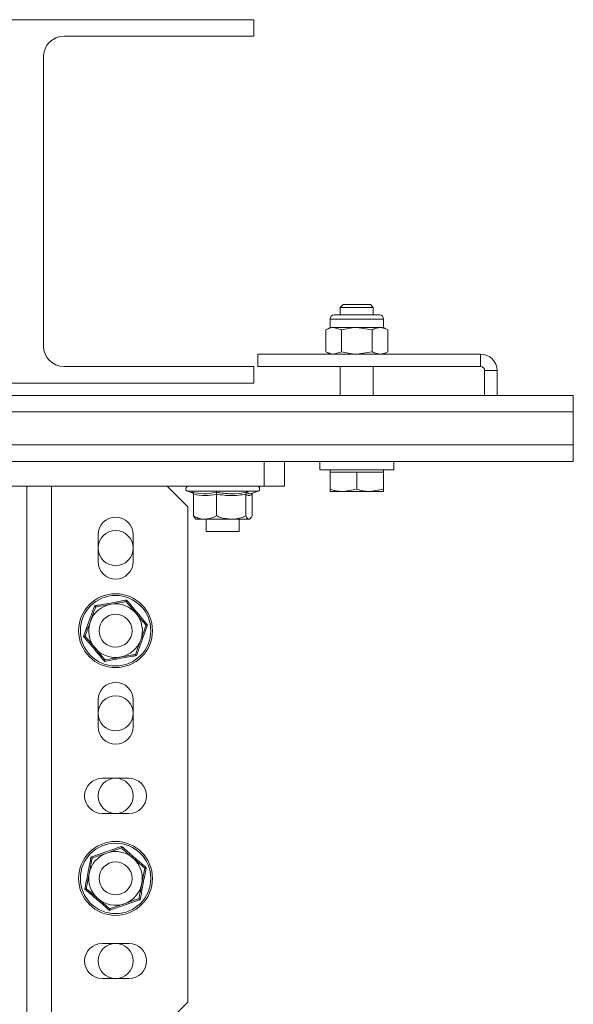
# Model space of a CAD drawing. Header units: millimetres. Extents: x -429 to 669, y -1273 to -42.
# Tile 8 of 10: x -183 to -49, y -280 to -42. Entities that reach past the tile are written whole.
import ezdxf

# ---------------------------------------------------------------- set-up
doc = ezdxf.new("R2010")
doc.units = ezdxf.units.MM

msp = doc.modelspace()

# ---------------------------------------------------------------- linework, layer by layer
at = {"color": 7, "linetype": 'Continuous', "lineweight": 15}
for p, q in [((-236.13, -41.56), (-126.13, -41.56)), ((-126.13, -41.56), (-126.13, -45.56)), ((-126.13, -45.56), (-172.13, -45.56)), ((-177.13, -50.56), (-177.13, -120.56)), ((-104.44, -110.56), (-105.13, -111.25)), ((-105.13, -111.25), (-105.13, -113.06)), ((-97.13, -111.25), (-105.13, -111.25)), ((-97.82, -110.56), (-104.44, -110.56)), ((-97.13, -111.25), (-97.82, -110.56)), ((-97.13, -113.06), (-97.13, -111.25)), ((-107.63, -114.08), (-107.63, -116.12)), ((-106.61, -113.06), (-96.39, -113.06)), ((-96.39, -113.06), (-95.65, -113.06)), ((-94.63, -116.12), (-94.63, -114.08)), ((-107.63, -116.12), (-108.64, -116.7)), ((-108.64, -121.98), (-108.64, -116.7)), ((-107.63, -116.12), (-106.76, -116.12)), ((-106.76, -116.12), (-101.13, -116.12)), ((-104.88, -116.7), (-106.76, -116.12)), ((-104.88, -121.98), (-104.88, -116.7)), ((-97.38, -116.7), (-101.13, -116.12)), ((-101.13, -116.12), (-95.5, -116.12)), ((-97.38, -121.98), (-97.38, -116.7)), ((-95.5, -116.12), (-94.63, -116.12)), ((-93.63, -116.7), (-94.63, -116.12)), ((-93.63, -121.98), (-93.63, -116.7)), ((-125.13, -125.56), (-125.13, -122.56)), ((-71.13, -122.56), (-125.13, -122.56)), ((-108.64, -121.98), (-107.63, -122.56)), ((-104.88, -121.98), (-106.76, -122.56)), ((-97.38, -121.98), (-101.13, -122.56)), ((-94.63, -122.56), (-93.63, -121.98)), ((-172.13, -125.56), (-126.13, -125.56)), ((-126.13, -125.56), (-126.13, -129.56)), ((-71.13, -125.56), (-125.13, -125.56)), ((-105.13, -125.56), (-105.13, -132.56)), ((-97.13, -132.56), (-97.13, -125.56)), ((-70.13, -132.56), (-70.13, -126.56)), ((-67.13, -132.56), (-67.13, -126.56)), ((-126.13, -129.56), (-236.13, -129.56)), ((-70.13, -132.56), (-292.13, -132.56)), ((-70.13, -132.56), (-67.13, -132.56)), ((-48.63, -132.56), (-67.13, -132.56)), ((-48.63, -132.56), (-48.63, -136.56)), ((-48.63, -136.56), (-48.63, -144.56)), ((-48.63, -144.56), (-48.63, -148.56)), ((-48.63, -148.56), (-313.63, -148.56)), ((-123.63, -154.56), (-123.63, -148.56)), ((-118.63, -148.56), (-118.63, -154.56)), ((-110.13, -148.56), (-110.13, -150.56)), ((-92.13, -150.56), (-92.13, -148.56)), ((-92.13, -150.56), (-110.13, -150.56)), ((-107.63, -150.56), (-107.63, -151.16)), ((-107.63, -151.16), (-107.63, -155.28)), ((-107.63, -151.16), (-104.38, -151.16)), ((-104.38, -151.16), (-101.13, -151.16)), ((-101.13, -151.16), (-101.13, -155.28)), ((-101.13, -151.16), (-97.88, -151.16)), ((-97.88, -151.16), (-94.63, -151.16)), ((-94.63, -151.16), (-94.63, -150.56)), ((-94.63, -151.16), (-94.63, -155.28)), ((-238.63, -154.56), (-123.63, -154.56)), ((-181.13, -284.56), (-181.13, -154.56)), ((-142.13, -159.56), (-147.13, -154.56)), ((-118.63, -154.56), (-123.63, -154.56)), ((-142.17, -155.76), (-140.83, -156.25)), ((-140.75, -156.49), (-140.75, -161.76)), ((-135.14, -156.49), (-135.14, -161.76)), ((-128.02, -156.49), (-128.02, -161.76)), ((-126.66, -156.33), (-125.09, -155.76)), ((-126.51, -156.49), (-126.51, -161.76)), ((-107.63, -155.86), (-104.38, -155.86)), ((-101.13, -155.28), (-104.38, -155.86)), ((-104.38, -155.86), (-97.88, -155.86)), ((-94.63, -155.28), (-97.88, -155.86)), ((-94.63, -155.86), (-97.88, -155.86)), ((-142.13, -279.56), (-142.13, -159.56)), ((-140.33, -162.4), (-140.13, -162.56)), ((-140.13, -162.56), (-137.95, -162.56)), ((-137.95, -162.56), (-131.58, -162.56)), ((-137.63, -162.56), (-137.63, -165.56)), ((-131.58, -162.56), (-127.26, -162.56)), ((-129.63, -165.56), (-129.63, -162.56)), ((-127.26, -162.56), (-127.13, -162.56)), ((-127.13, -162.56), (-126.94, -162.4)), ((-163.88, -166.31), (-163.88, -172.81)), ((-155.38, -172.81), (-155.38, -166.31)), ((-137.63, -165.56), (-129.67, -165.56)), ((-129.67, -165.56), (-129.63, -165.56)), ((-163.88, -206.31), (-163.88, -212.81)), ((-155.38, -212.81), (-155.38, -206.31)), ((-156.38, -225.31), (-162.88, -225.31)), ((-162.88, -233.81), (-156.38, -233.81)), ((-156.38, -265.31), (-162.88, -265.31)), ((-162.88, -273.81), (-156.38, -273.81)), ((-147.13, -284.56), (-142.13, -279.56))]:
    msp.add_line(p, q, dxfattribs=at)
at = {"color": 7, "linetype": 'Continuous', "lineweight": 0}
for p, q in [((-107.63, -114.08), (-95.5, -114.08)), ((-95.5, -114.08), (-94.63, -114.08)), ((-71.13, -125.56), (-71.13, -122.56)), ((-67.13, -126.56), (-70.13, -126.56)), ((-48.63, -136.56), (-313.63, -136.56)), ((-48.63, -144.56), (-313.63, -144.56)), ((-175.13, -284.56), (-175.13, -154.56)), ((-125.09, -155.76), (-142.17, -155.76))]:
    msp.add_line(p, q, dxfattribs=at)
at = {"color": 7, "linetype": 'Continuous', "lineweight": 15}
for centre, radius in [((-159.63, -169.56), 4.25), ((-159.63, -189.56), 8.95), ((-159.63, -189.56), 4), ((-159.63, -209.56), 4.25), ((-159.63, -229.56), 4.25), ((-159.63, -249.56), 8.95), ((-159.63, -249.56), 4), ((-159.63, -269.56), 4.25)]:
    msp.add_circle(centre, radius, dxfattribs=at)
at = {"color": 7, "linetype": 'Continuous', "lineweight": 0}
for centre in [(-159.63, -189.56), (-159.63, -249.56)]:
    msp.add_circle(centre, 8.54, dxfattribs=at)
at = {"color": 7, "linetype": 'Continuous', "lineweight": 15}
for centre, radius, start, end in [((-172.13, -50.56), 5, 90, 180), ((-106.61, -114.08), 1.02, 90, 180), ((-95.65, -114.08), 1.02, 0, 90), ((-172.13, -120.56), 5, 180, 270), ((-71.13, -126.56), 4, 0, 90), ((-71.13, -126.56), 1, 0, 90), ((-141.96, -155.17), 0.619, 90, 250), ((-125.3, -155.17), 0.619, 290, 90), ((-159.63, -166.31), 4.25, 0, 180), ((-159.63, -172.81), 4.25, 180, 0), ((-159.63, -189.56), 6.5, 100.074, 160.074), ((-159.63, -189.56), 6.5, 40.074, 100.074), ((-159.63, -189.56), 6.5, 340.074, 40.074), ((-159.63, -189.56), 6.5, 160.074, 220.074), ((-159.63, -189.56), 6.5, 280.074, 340.074), ((-159.63, -189.56), 6.5, 220.074, 280.074), ((-159.63, -206.31), 4.25, 0, 180), ((-159.63, -212.81), 4.25, 180, 0), ((-162.88, -229.56), 4.25, 90, 270), ((-156.38, -229.56), 4.25, 270, 90), ((-159.63, -249.56), 6.5, 49.1969, 109.1969), ((-159.63, -249.56), 6.5, 109.1969, 169.1969), ((-159.63, -249.56), 6.5, 349.1969, 49.1969), ((-159.63, -249.56), 6.5, 169.1969, 229.1969), ((-159.63, -249.56), 6.5, 289.1969, 349.1969), ((-159.63, -249.56), 6.5, 229.1969, 289.1969), ((-162.88, -269.56), 4.25, 90, 270), ((-156.38, -269.56), 4.25, 270, 90)]:
    msp.add_arc(centre, radius, start, end, dxfattribs=at)
for points, knots in [([(-106.76, -116.12), (-106.8, -116.12), (-107.44, -116.13), (-108.06, -116.42), (-108.64, -116.7)], [0, 0, 0, 0, 0.070215, 1, 1, 1, 1]), ([(-101.13, -116.12), (-101.22, -116.12), (-102.49, -116.13), (-103.73, -116.42), (-104.88, -116.7)], [0, 0, 0, 0, 0.070215, 1, 1, 1, 1]), ([(-97.38, -116.7), (-97.22, -116.61), (-96.61, -116.27), (-95.97, -116.18), (-95.5, -116.12)], [0, 0, 0, 0, 0.25755, 1, 1, 1, 1]), ([(-95.5, -116.12), (-95.33, -116.12), (-94.7, -116.16), (-94.08, -116.47), (-93.63, -116.7)], [0, 0, 0, 0, 0.268632, 1, 1, 1, 1]), ([(-106.76, -122.56), (-106.8, -122.56), (-107.44, -122.55), (-108.06, -122.25), (-108.64, -121.98)], [0, 0, 0, 0, 0.070215, 1, 1, 1, 1]), ([(-101.13, -122.56), (-101.22, -122.56), (-102.49, -122.55), (-103.73, -122.25), (-104.88, -121.98)], [0, 0, 0, 0, 0.070215, 1, 1, 1, 1]), ([(-97.38, -121.98), (-97.22, -122.06), (-96.61, -122.4), (-95.97, -122.49), (-95.5, -122.56)], [0, 0, 0, 0, 0.25755, 1, 1, 1, 1]), ([(-95.5, -122.56), (-95.33, -122.55), (-94.7, -122.52), (-94.08, -122.2), (-93.63, -121.98)], [0, 0, 0, 0, 0.268632, 1, 1, 1, 1]), ([(-140.75, -156.49), (-140.76, -156.44), (-140.77, -156.33), (-140.85, -156.19), (-140.97, -156.07), (-141.07, -156.01), (-141.12, -155.99), (-141.12, -155.99)], [0, 0, 0, 0, 0.236167, 0.471371, 0.732416, 0.993135, 1, 1, 1, 1]), ([(-140.75, -156.49), (-140.75, -156.44), (-140.76, -156.35), (-140.8, -156.28), (-140.82, -156.25)], [0, 0, 0, 0, 0.613809, 1, 1, 1, 1]), ([(-135.22, -155.99), (-135.22, -155.99), (-135.21, -156.01), (-135.19, -156.07), (-135.16, -156.19), (-135.15, -156.33), (-135.15, -156.44), (-135.14, -156.49)], [0, 0, 0, 0, 0.00685, 0.267576, 0.528628, 0.76383, 1, 1, 1, 1]), ([(-127.73, -155.99), (-127.73, -155.99), (-127.77, -156.01), (-127.85, -156.07), (-127.94, -156.19), (-128.01, -156.33), (-128.02, -156.44), (-128.02, -156.49)], [0, 0, 0, 0, 0.006861, 0.267589, 0.528638, 0.763834, 1, 1, 1, 1]), ([(-126.43, -156.25), (-126.45, -156.28), (-126.5, -156.35), (-126.5, -156.44), (-126.51, -156.49)], [0, 0, 0, 0, 0.392813, 1, 1, 1, 1]), ([(-104.38, -155.86), (-104.46, -155.86), (-105.56, -155.85), (-106.63, -155.55), (-107.63, -155.28)], [0, 0, 0, 0, 0.070215, 1, 1, 1, 1]), ([(-107.63, -155.28), (-107.63, -155.51), (-107.63, -155.82), (-107.63, -155.85), (-107.63, -155.86)], [0, 0, 0, 0, 0.758151, 1, 1, 1, 1]), ([(-97.88, -155.86), (-97.96, -155.86), (-99.06, -155.85), (-100.13, -155.55), (-101.13, -155.28)], [0, 0, 0, 0, 0.070212, 1, 1, 1, 1]), ([(-94.63, -155.86), (-94.63, -155.85), (-94.63, -155.82), (-94.63, -155.51), (-94.63, -155.28)], [0, 0, 0, 0, 0.241849, 1, 1, 1, 1]), ([(-140.75, -161.76), (-140.36, -161.95), (-139.57, -162.33), (-138.61, -162.54), (-138.06, -162.55), (-137.95, -162.56)], [0, 0, 0, 0, 0.434794, 0.87985, 1, 1, 1, 1]), ([(-140.27, -162.33), (-140.37, -162.27), (-140.54, -162.18), (-140.7, -161.87), (-140.75, -161.76)], [0, 0, 0, 0, 0.643268, 1, 1, 1, 1]), ([(-137.95, -162.56), (-137.21, -162.46), (-136.25, -162.33), (-135.35, -161.86), (-135.14, -161.76)], [0, 0, 0, 0, 0.7690079, 1, 1, 1, 1]), ([(-135.14, -161.76), (-134.84, -161.88), (-133.7, -162.34), (-132.48, -162.46), (-131.58, -162.56)], [0, 0, 0, 0, 0.2639, 1, 1, 1, 1]), ([(-131.58, -162.56), (-131.43, -162.55), (-130.3, -162.53), (-129.09, -162.2), (-128.1, -161.79), (-128.02, -161.76)], [0, 0, 0, 0, 0.127943, 0.927356, 1, 1, 1, 1]), ([(-128.02, -161.76), (-127.91, -161.95), (-127.7, -162.33), (-127.44, -162.54), (-127.3, -162.55), (-127.26, -162.56)], [0, 0, 0, 0, 0.4347952, 0.8798487, 1, 1, 1, 1]), ([(-127.26, -162.56), (-127.06, -162.46), (-126.81, -162.33), (-126.56, -161.86), (-126.51, -161.76)], [0, 0, 0, 0, 0.7690085, 1, 1, 1, 1]), ([(-164.46, -183.81), (-164.47, -183.81), (-164.47, -183.8), (-164.53, -183.73), (-164.61, -183.64), (-164.68, -183.56), (-164.71, -183.52), (-164.71, -183.51)], [0, 0, 0, 0, 0.236164, 0.471368, 0.732418, 0.993153, 1, 1, 1, 1]), ([(-160.77, -183.16), (-160.93, -183.19), (-162.1, -183.39), (-163.35, -183.62), (-164.38, -183.8), (-164.46, -183.81)], [0, 0, 0, 0, 0.127947, 0.927356, 1, 1, 1, 1]), ([(-157.07, -182.5), (-157.39, -182.56), (-158.57, -182.77), (-159.83, -182.99), (-160.77, -183.16)], [0, 0, 0, 0, 0.263899, 1, 1, 1, 1]), ([(-157.07, -182.5), (-157.07, -182.49), (-157.07, -182.48), (-157.04, -182.4), (-157, -182.29), (-156.96, -182.19), (-156.94, -182.13), (-156.94, -182.13)], [0, 0, 0, 0, 0.236166, 0.471365, 0.732413, 0.993142, 1, 1, 1, 1]), ([(-157.07, -182.5), (-156.73, -182.9), (-156.05, -183.72), (-155.22, -184.7), (-154.76, -185.25), (-154.66, -185.37)], [0, 0, 0, 0, 0.4347943, 0.8798473, 1, 1, 1, 1]), ([(-165.74, -187.34), (-165.4, -186.41), (-164.97, -185.2), (-164.56, -184.07), (-164.46, -183.81)], [0, 0, 0, 0, 0.7690064, 1, 1, 1, 1]), ([(-154.66, -185.37), (-154.02, -186.13), (-153.19, -187.11), (-152.42, -188.03), (-152.24, -188.24)], [0, 0, 0, 0, 0.769008, 1, 1, 1, 1]), ([(-167.02, -190.87), (-166.84, -190.37), (-166.48, -189.37), (-166.04, -188.17), (-165.79, -187.49), (-165.74, -187.34)], [0, 0, 0, 0, 0.434793, 0.879847, 1, 1, 1, 1]), ([(-152.24, -188.24), (-152.42, -188.74), (-152.78, -189.74), (-153.22, -190.94), (-153.47, -191.63), (-153.52, -191.77)], [0, 0, 0, 0, 0.4347941, 0.879848, 1, 1, 1, 1]), ([(-152.24, -188.24), (-152.24, -188.24), (-152.22, -188.24), (-152.14, -188.23), (-152.02, -188.2), (-151.91, -188.19), (-151.86, -188.18), (-151.86, -188.18)], [0, 0, 0, 0, 0.236164, 0.471366, 0.732417, 0.993157, 1, 1, 1, 1]), ([(-167.4, -190.94), (-167.4, -190.94), (-167.35, -190.93), (-167.24, -190.91), (-167.12, -190.89), (-167.04, -190.87), (-167.03, -190.87), (-167.02, -190.87)], [0, 0, 0, 0, 0.006843, 0.2675826, 0.5286339, 0.7638359, 1, 1, 1, 1]), ([(-164.6, -193.74), (-165.24, -192.98), (-166.07, -192), (-166.84, -191.08), (-167.02, -190.87)], [0, 0, 0, 0, 0.769008, 1, 1, 1, 1]), ([(-153.52, -191.77), (-153.86, -192.7), (-154.3, -193.91), (-154.7, -195.04), (-154.8, -195.3)], [0, 0, 0, 0, 0.7690073, 1, 1, 1, 1]), ([(-162.19, -196.61), (-162.53, -196.21), (-163.21, -195.4), (-164.04, -194.41), (-164.51, -193.86), (-164.6, -193.74)], [0, 0, 0, 0, 0.434794, 0.879848, 1, 1, 1, 1]), ([(-154.8, -195.3), (-155.11, -195.36), (-156.29, -195.57), (-157.56, -195.79), (-158.49, -195.96)], [0, 0, 0, 0, 0.263899, 1, 1, 1, 1]), ([(-154.55, -195.6), (-154.55, -195.6), (-154.59, -195.55), (-154.65, -195.47), (-154.73, -195.38), (-154.79, -195.31), (-154.8, -195.3), (-154.8, -195.3)], [0, 0, 0, 0, 0.006839, 0.26758, 0.52863, 0.76383, 1, 1, 1, 1]), ([(-162.32, -196.98), (-162.32, -196.98), (-162.3, -196.93), (-162.27, -196.83), (-162.22, -196.71), (-162.19, -196.63), (-162.19, -196.62), (-162.19, -196.61)], [0, 0, 0, 0, 0.006853, 0.267579, 0.528629, 0.763831, 1, 1, 1, 1]), ([(-158.49, -195.96), (-158.66, -195.98), (-159.83, -196.19), (-161.08, -196.42), (-162.1, -196.6), (-162.19, -196.61)], [0, 0, 0, 0, 0.1279471, 0.9273563, 1, 1, 1, 1]), ([(-158.22, -242.18), (-158.52, -242.29), (-159.66, -242.68), (-160.87, -243.11), (-161.77, -243.42)], [0, 0, 0, 0, 0.2638972, 1, 1, 1, 1]), ([(-158.22, -242.18), (-158.22, -242.18), (-158.22, -242.17), (-158.2, -242.08), (-158.18, -241.96), (-158.16, -241.86), (-158.15, -241.8), (-158.15, -241.8)], [0, 0, 0, 0, 0.236166, 0.471365, 0.732418, 0.993144, 1, 1, 1, 1]), ([(-158.22, -242.18), (-157.83, -242.53), (-157.02, -243.22), (-156.05, -244.06), (-155.5, -244.54), (-155.38, -244.64)], [0, 0, 0, 0, 0.4347913, 0.879849, 1, 1, 1, 1]), ([(-166.02, -248.34), (-165.83, -247.37), (-165.59, -246.1), (-165.36, -244.92), (-165.31, -244.65)], [0, 0, 0, 0, 0.769007, 1, 1, 1, 1]), ([(-165.31, -244.65), (-165.32, -244.65), (-165.33, -244.64), (-165.39, -244.58), (-165.48, -244.5), (-165.56, -244.43), (-165.61, -244.4), (-165.61, -244.4)], [0, 0, 0, 0, 0.236169, 0.471365, 0.7324249, 0.9931535, 1, 1, 1, 1]), ([(-161.77, -243.42), (-161.92, -243.47), (-163.05, -243.86), (-164.25, -244.28), (-165.23, -244.62), (-165.31, -244.65)], [0, 0, 0, 0, 0.127945, 0.927359, 1, 1, 1, 1]), ([(-155.38, -244.64), (-154.63, -245.28), (-153.66, -246.12), (-152.75, -246.91), (-152.54, -247.09)], [0, 0, 0, 0, 0.769007, 1, 1, 1, 1]), ([(-152.54, -247.09), (-152.64, -247.61), (-152.84, -248.65), (-153.08, -249.91), (-153.22, -250.62), (-153.25, -250.77)], [0, 0, 0, 0, 0.4347925, 0.8798456, 1, 1, 1, 1]), ([(-152.54, -247.09), (-152.54, -247.09), (-152.53, -247.08), (-152.45, -247.05), (-152.33, -247.01), (-152.23, -246.98), (-152.18, -246.96), (-152.17, -246.96)], [0, 0, 0, 0, 0.236163, 0.471368, 0.732405, 0.993142, 1, 1, 1, 1]), ([(-166.72, -252.02), (-166.62, -251.51), (-166.42, -250.46), (-166.18, -249.2), (-166.04, -248.49), (-166.02, -248.34)], [0, 0, 0, 0, 0.434794, 0.879847, 1, 1, 1, 1]), ([(-167.09, -252.15), (-167.09, -252.15), (-167.03, -252.13), (-166.93, -252.1), (-166.82, -252.06), (-166.74, -252.03), (-166.72, -252.03), (-166.72, -252.02)], [0, 0, 0, 0, 0.006861, 0.267595, 0.528634, 0.763838, 1, 1, 1, 1]), ([(-163.88, -254.48), (-164.63, -253.83), (-165.6, -252.99), (-166.51, -252.21), (-166.72, -252.02)], [0, 0, 0, 0, 0.769007, 1, 1, 1, 1]), ([(-153.25, -250.77), (-153.43, -251.75), (-153.67, -253.01), (-153.9, -254.19), (-153.95, -254.46)], [0, 0, 0, 0, 0.769008, 1, 1, 1, 1]), ([(-161.04, -256.93), (-161.44, -256.59), (-162.24, -255.89), (-163.21, -255.05), (-163.76, -254.58), (-163.88, -254.48)], [0, 0, 0, 0, 0.434793, 0.879847, 1, 1, 1, 1]), ([(-153.95, -254.46), (-154.25, -254.57), (-155.38, -254.96), (-156.6, -255.38), (-157.49, -255.69)], [0, 0, 0, 0, 0.263898, 1, 1, 1, 1]), ([(-153.65, -254.72), (-153.66, -254.71), (-153.7, -254.68), (-153.78, -254.61), (-153.87, -254.53), (-153.94, -254.47), (-153.95, -254.46), (-153.95, -254.46)], [0, 0, 0, 0, 0.006853, 0.267583, 0.528631, 0.763832, 1, 1, 1, 1]), ([(-161.11, -257.31), (-161.11, -257.31), (-161.1, -257.26), (-161.08, -257.15), (-161.06, -257.03), (-161.04, -256.95), (-161.04, -256.93), (-161.04, -256.93)], [0, 0, 0, 0, 0.006856, 0.267591, 0.528634, 0.763832, 1, 1, 1, 1]), ([(-157.49, -255.69), (-157.65, -255.75), (-158.77, -256.14), (-159.97, -256.56), (-160.96, -256.9), (-161.04, -256.93)], [0, 0, 0, 0, 0.127945, 0.927359, 1, 1, 1, 1])]:
    msp.add_open_spline(points, degree=3, knots=knots, dxfattribs=at)
at = {"color": 7, "linetype": 'Continuous', "lineweight": 0}
for points, knots in [([(-141.12, -155.99), (-140.89, -156.05), (-139.7, -156.32), (-137.69, -156.51), (-135.99, -156.15), (-135.22, -155.99)], [0, 0, 0, 0, 0.120965, 0.606827, 1, 1, 1, 1]), ([(-135.14, -156.49), (-136.06, -156.66), (-137.93, -157.01), (-139.8, -156.67), (-140.75, -156.49)], [0, 0, 0, 0, 0.492171, 1, 1, 1, 1]), ([(-135.22, -155.99), (-134.92, -156.05), (-133.43, -156.32), (-130.9, -156.51), (-128.71, -156.15), (-127.73, -155.99)], [0, 0, 0, 0, 0.120964, 0.606825, 1, 1, 1, 1]), ([(-128.02, -156.49), (-129.19, -156.66), (-131.56, -157.01), (-133.94, -156.67), (-135.14, -156.49)], [0, 0, 0, 0, 0.49217, 1, 1, 1, 1]), ([(-126.51, -156.49), (-126.76, -156.66), (-127.26, -157.01), (-127.76, -156.67), (-128.02, -156.49)], [0, 0, 0, 0, 0.492171, 1, 1, 1, 1]), ([(-127.73, -155.99), (-127.67, -156.05), (-127.36, -156.32), (-127.01, -156.51), (-126.71, -156.32), (-126.67, -156.3)], [0, 0, 0, 0, 0.1786781, 0.8963431, 1, 1, 1, 1]), ([(-167.4, -190.94), (-167.29, -190.64), (-166.74, -189.16), (-165.82, -186.66), (-165.06, -184.49), (-164.71, -183.51)], [0, 0, 0, 0, 0.120964, 0.606826, 1, 1, 1, 1]), ([(-164.71, -183.51), (-164.4, -183.46), (-162.84, -183.2), (-160.22, -182.74), (-157.95, -182.32), (-156.94, -182.13)], [0, 0, 0, 0, 0.120964, 0.606825, 1, 1, 1, 1]), ([(-156.94, -182.13), (-156.74, -182.38), (-155.73, -183.6), (-154.02, -185.64), (-152.53, -187.39), (-151.86, -188.18)], [0, 0, 0, 0, 0.120964, 0.606826, 1, 1, 1, 1]), ([(-151.86, -188.18), (-151.97, -188.47), (-152.52, -189.95), (-153.44, -192.45), (-154.21, -194.63), (-154.55, -195.6)], [0, 0, 0, 0, 0.120964, 0.606826, 1, 1, 1, 1]), ([(-162.32, -196.98), (-162.52, -196.74), (-163.53, -195.52), (-165.24, -193.47), (-166.73, -191.72), (-167.4, -190.94)], [0, 0, 0, 0, 0.120963, 0.606825, 1, 1, 1, 1]), ([(-154.55, -195.6), (-154.86, -195.65), (-156.42, -195.91), (-159.05, -196.37), (-161.31, -196.79), (-162.32, -196.98)], [0, 0, 0, 0, 0.120963, 0.606826, 1, 1, 1, 1]), ([(-165.61, -244.4), (-165.31, -244.3), (-163.81, -243.79), (-161.29, -242.92), (-159.12, -242.15), (-158.15, -241.8)], [0, 0, 0, 0, 0.120964, 0.606826, 1, 1, 1, 1]), ([(-158.15, -241.8), (-157.91, -242.01), (-156.73, -243.05), (-154.72, -244.8), (-152.96, -246.29), (-152.17, -246.96)], [0, 0, 0, 0, 0.120965, 0.606826, 1, 1, 1, 1]), ([(-167.09, -252.15), (-167.03, -251.84), (-166.72, -250.29), (-166.2, -247.68), (-165.79, -245.41), (-165.61, -244.4)], [0, 0, 0, 0, 0.120965, 0.606826, 1, 1, 1, 1]), ([(-152.17, -246.96), (-152.24, -247.27), (-152.55, -248.82), (-153.06, -251.44), (-153.47, -253.7), (-153.65, -254.72)], [0, 0, 0, 0, 0.120965, 0.606826, 1, 1, 1, 1]), ([(-161.11, -257.31), (-161.35, -257.1), (-162.54, -256.06), (-164.55, -254.31), (-166.3, -252.82), (-167.09, -252.15)], [0, 0, 0, 0, 0.120965, 0.606827, 1, 1, 1, 1]), ([(-153.65, -254.72), (-153.95, -254.82), (-155.45, -255.32), (-157.97, -256.19), (-160.14, -256.96), (-161.11, -257.31)], [0, 0, 0, 0, 0.120963, 0.606824, 1, 1, 1, 1])]:
    msp.add_open_spline(points, degree=3, knots=knots, dxfattribs=at)

doc.saveas('drawing.dxf')
